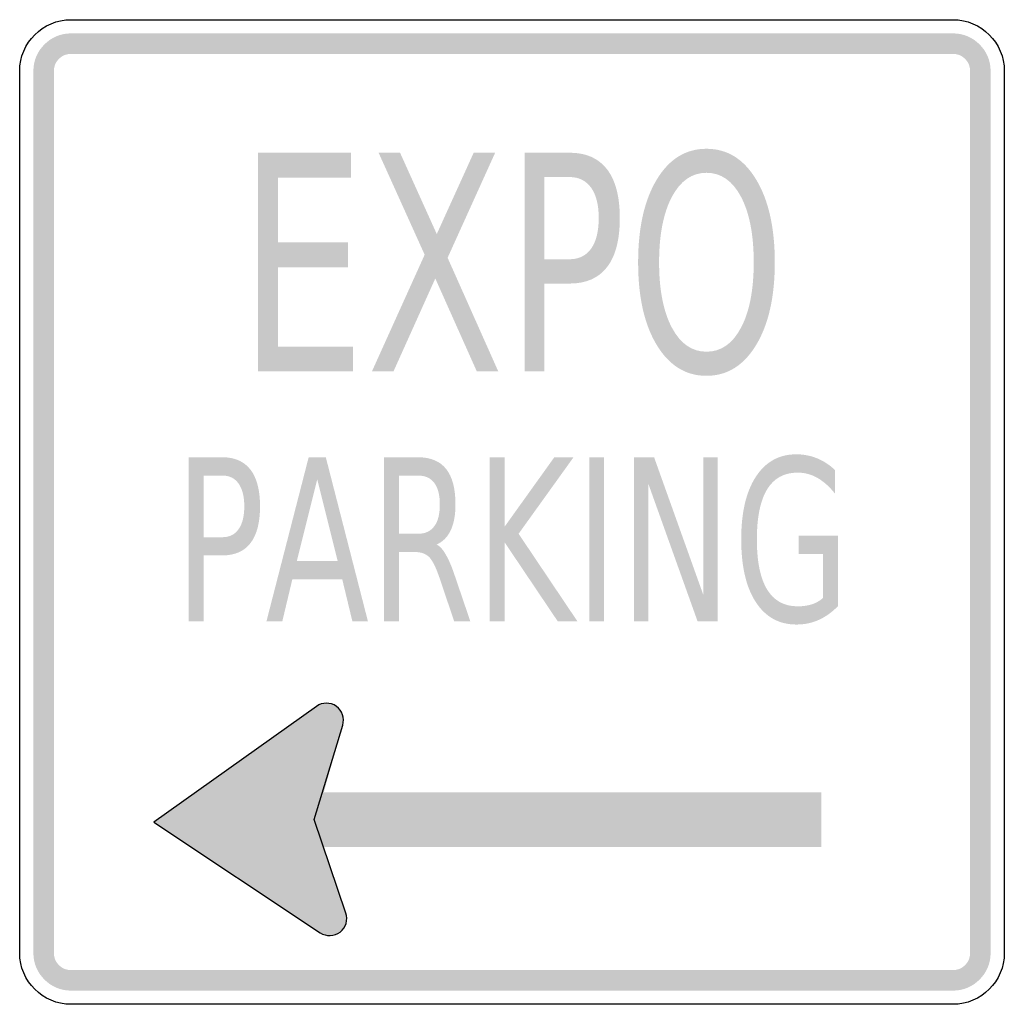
# Model space of a CAD drawing. Header units: inches. Extents: x -0.5 to 0.5, y -0.5 to 0.5.
import ezdxf

# ---------------------------------------------------------------- set-up
doc = ezdxf.new("R2010")
doc.units = ezdxf.units.IN
doc.header["$MEASUREMENT"] = 0

msp = doc.modelspace()

# ---------------------------------------------------------------- hatches: boundary and pattern name
for points in [[(-0.4479, 0.4861), (-0.4517, 0.4859), (-0.4554, 0.4854), (-0.459, 0.4845), (-0.4625, 0.4832), (-0.4659, 0.4816), (-0.4691, 0.4797), (-0.4721, 0.4774), (-0.4749, 0.4749), (-0.4774, 0.4721), (-0.4797, 0.4691), (-0.4816, 0.4659), (-0.4832, 0.4625), (-0.4845, 0.459), (-0.4854, 0.4554), (-0.4859, 0.4517), (-0.4861, 0.4479), (-0.4653, 0.4479), (-0.4652, 0.4496), (-0.4649, 0.4513), (-0.4645, 0.453), (-0.464, 0.4546), (-0.4632, 0.4561), (-0.4624, 0.4576), (-0.4613, 0.4589), (-0.4602, 0.4602), (-0.4589, 0.4613), (-0.4576, 0.4624), (-0.4561, 0.4632), (-0.4546, 0.464), (-0.453, 0.4645), (-0.4513, 0.4649), (-0.4496, 0.4652), (-0.4479, 0.4653), (-0.4479, 0.4861)], [(-0.4479, 0.4653), (0.4479, 0.4653), (0.4479, 0.4861), (-0.4479, 0.4861), (-0.4479, 0.4653)], [(0.4861, 0.4479), (0.4859, 0.4517), (0.4854, 0.4554), (0.4845, 0.459), (0.4832, 0.4625), (0.4816, 0.4659), (0.4797, 0.4691), (0.4774, 0.4721), (0.4749, 0.4749), (0.4721, 0.4774), (0.4691, 0.4797), (0.4659, 0.4816), (0.4625, 0.4832), (0.459, 0.4845), (0.4554, 0.4854), (0.4517, 0.4859), (0.4479, 0.4861), (0.4479, 0.4653), (0.4496, 0.4652), (0.4513, 0.4649), (0.453, 0.4645), (0.4546, 0.464), (0.4561, 0.4632), (0.4576, 0.4624), (0.4589, 0.4613), (0.4602, 0.4602), (0.4613, 0.4589), (0.4624, 0.4576), (0.4632, 0.4561), (0.464, 0.4546), (0.4645, 0.453), (0.4649, 0.4513), (0.4652, 0.4496), (0.4653, 0.4479), (0.4861, 0.4479)], [(-0.4653, -0.4479), (-0.4653, 0.4479), (-0.4861, 0.4479), (-0.4861, -0.4479), (-0.4653, -0.4479)], [(0.4653, 0.4479), (0.4653, -0.4479), (0.4861, -0.4479), (0.4861, 0.4479), (0.4653, 0.4479)], [(-0.2581, 0.3649), (-0.1634, 0.3649), (-0.1634, 0.3396), (-0.2378, 0.3396), (-0.2378, 0.2738), (-0.1664, 0.2738), (-0.1664, 0.2485), (-0.2378, 0.2485), (-0.2378, 0.168), (-0.1615, 0.168), (-0.1615, 0.1427), (-0.2581, 0.1427), (-0.2581, 0.3649)], [(-0.1355, 0.3649), (-0.1137, 0.3649), (-0.0764, 0.2823), (-0.0389, 0.3649), (-0.0171, 0.3649), (-0.0654, 0.2582), (-0.0139, 0.1427), (-0.0357, 0.1427), (-0.0779, 0.2372), (-0.1204, 0.1427), (-0.1423, 0.1427), (-0.0887, 0.2613), (-0.1355, 0.3649)], [(-0.0228, 0.0556), (-0.0075, 0.0556), (-0.0075, -0.0149), (0.043, 0.0556), (0.0625, 0.0556), (0.0067, -0.0221), (0.0665, -0.1111), (0.0465, -0.1111), (-0.0075, -0.0308), (-0.0075, -0.1111), (-0.0228, -0.1111), (-0.0228, 0.0556)], [(0.0784, 0.0556), (0.0936, 0.0556), (0.0936, -0.1111), (0.0784, -0.1111), (0.0784, 0.0556)], [(0.1238, 0.0556), (0.1443, 0.0556), (0.1942, -0.0839), (0.1942, 0.0556), (0.209, 0.0556), (0.209, -0.1111), (0.1885, -0.1111), (0.1386, 0.0283), (0.1386, -0.1111), (0.1238, -0.1111), (0.1238, 0.0556)], [(-0.3639, -0.3151), (-0.1948, -0.4273), (-0.1998, -0.316), (-0.1986, -0.1974), (-0.3639, -0.3151)], [(-0.1986, -0.1974), (-0.1719, -0.2165), (-0.1998, -0.3152), (-0.2424, -0.3032), (-0.1986, -0.1974)], [(-0.1725, -0.2181), (-0.1719, -0.2165), (-0.1715, -0.2148), (-0.1713, -0.2131), (-0.1712, -0.2114), (-0.1713, -0.2097), (-0.1715, -0.2081), (-0.172, -0.2064), (-0.1725, -0.2048), (-0.1733, -0.2033), (-0.1742, -0.2018), (-0.1752, -0.2004), (-0.1763, -0.1992), (-0.1776, -0.198), (-0.179, -0.197), (-0.1804, -0.1962), (-0.182, -0.1954), (-0.1836, -0.1949), (-0.1852, -0.1945), (-0.1869, -0.1942), (-0.1886, -0.1941), (-0.1903, -0.1942), (-0.192, -0.1945), (-0.1937, -0.1949), (-0.1953, -0.1955), (-0.1968, -0.1962), (-0.1982, -0.1971), (-0.1996, -0.1981), (-0.2009, -0.1993), (-0.202, -0.2005), (-0.203, -0.2019), (-0.2039, -0.2034), (-0.2046, -0.2049), (-0.1886, -0.2115), (-0.1725, -0.2181)], [(-0.2046, -0.2049), (-0.2052, -0.2065), (-0.2056, -0.2081), (-0.2058, -0.2097), (-0.2059, -0.2114), (-0.2058, -0.213), (-0.2056, -0.2146), (-0.2052, -0.2163), (-0.2047, -0.2178), (-0.204, -0.2193), (-0.2032, -0.2208), (-0.2023, -0.2221), (-0.2012, -0.2234), (-0.2, -0.2245), (-0.1987, -0.2256), (-0.1974, -0.2265), (-0.1959, -0.2272), (-0.1944, -0.2279), (-0.1928, -0.2283), (-0.1912, -0.2287), (-0.1895, -0.2288), (-0.1879, -0.2288), (-0.1862, -0.2287), (-0.1846, -0.2284), (-0.183, -0.228), (-0.1815, -0.2274), (-0.18, -0.2266), (-0.1786, -0.2257), (-0.1773, -0.2247), (-0.1761, -0.2236), (-0.175, -0.2223), (-0.174, -0.221), (-0.1732, -0.2196), (-0.1725, -0.2181), (-0.1886, -0.2115), (-0.2046, -0.2049)], [(-0.2008, -0.3402), (0.3142, -0.3402), (0.3142, -0.2846), (-0.2008, -0.2846), (-0.2008, -0.3402)], [(-0.1688, -0.4073), (-0.1994, -0.3165), (-0.2128, -0.3157), (-0.1999, -0.3735), (-0.1688, -0.4073)], [(-0.1948, -0.4273), (-0.1688, -0.4073), (-0.1829, -0.3679), (-0.2025, -0.3682), (-0.1948, -0.4273)], [(-0.1691, -0.4194), (-0.1686, -0.4179), (-0.1682, -0.4163), (-0.1679, -0.4147), (-0.1678, -0.413), (-0.1679, -0.4114), (-0.1681, -0.4097), (-0.1685, -0.4081), (-0.169, -0.4065), (-0.1697, -0.405), (-0.1705, -0.4036), (-0.1715, -0.4022), (-0.1725, -0.401), (-0.1737, -0.3998), (-0.175, -0.3988), (-0.1764, -0.3979), (-0.1779, -0.3971), (-0.1794, -0.3965), (-0.181, -0.396), (-0.1826, -0.3957), (-0.1842, -0.3955), (-0.1859, -0.3955), (-0.1875, -0.3957), (-0.1892, -0.396), (-0.1907, -0.3964), (-0.1923, -0.397), (-0.1938, -0.3978), (-0.1952, -0.3986), (-0.1965, -0.3996), (-0.1977, -0.4008), (-0.1988, -0.402), (-0.1997, -0.4034), (-0.2006, -0.4048), (-0.2013, -0.4063), (-0.1852, -0.4129), (-0.1691, -0.4194)], [(-0.2013, -0.4063), (-0.2018, -0.4079), (-0.2022, -0.4095), (-0.2025, -0.4112), (-0.2026, -0.4129), (-0.2025, -0.4146), (-0.2022, -0.4163), (-0.2018, -0.418), (-0.2012, -0.4196), (-0.2005, -0.4211), (-0.1996, -0.4226), (-0.1986, -0.4239), (-0.1974, -0.4252), (-0.1962, -0.4263), (-0.1948, -0.4273), (-0.1933, -0.4282), (-0.1918, -0.4289), (-0.1902, -0.4295), (-0.1885, -0.4299), (-0.1868, -0.4301), (-0.1851, -0.4302), (-0.1834, -0.4301), (-0.1818, -0.4299), (-0.1801, -0.4295), (-0.1785, -0.4289), (-0.177, -0.4281), (-0.1755, -0.4273), (-0.1741, -0.4262), (-0.1729, -0.4251), (-0.1717, -0.4238), (-0.1707, -0.4225), (-0.1699, -0.421), (-0.1691, -0.4194), (-0.1852, -0.4129), (-0.2013, -0.4063)], [(-0.4861, -0.4479), (-0.4859, -0.4517), (-0.4854, -0.4554), (-0.4845, -0.459), (-0.4832, -0.4625), (-0.4816, -0.4659), (-0.4797, -0.4691), (-0.4774, -0.4721), (-0.4749, -0.4749), (-0.4721, -0.4774), (-0.4691, -0.4797), (-0.4659, -0.4816), (-0.4625, -0.4832), (-0.459, -0.4845), (-0.4554, -0.4854), (-0.4517, -0.4859), (-0.4479, -0.4861), (-0.4479, -0.4653), (-0.4496, -0.4652), (-0.4513, -0.4649), (-0.453, -0.4645), (-0.4546, -0.464), (-0.4561, -0.4632), (-0.4576, -0.4624), (-0.4589, -0.4613), (-0.4602, -0.4602), (-0.4613, -0.4589), (-0.4624, -0.4576), (-0.4632, -0.4561), (-0.464, -0.4546), (-0.4645, -0.453), (-0.4649, -0.4513), (-0.4652, -0.4496), (-0.4653, -0.4479), (-0.4861, -0.4479)], [(0.4479, -0.4861), (0.4517, -0.4859), (0.4554, -0.4854), (0.459, -0.4845), (0.4625, -0.4832), (0.4659, -0.4816), (0.4691, -0.4797), (0.4721, -0.4774), (0.4749, -0.4749), (0.4774, -0.4721), (0.4797, -0.4691), (0.4816, -0.4659), (0.4832, -0.4625), (0.4845, -0.459), (0.4854, -0.4554), (0.4859, -0.4517), (0.4861, -0.4479), (0.4653, -0.4479), (0.4652, -0.4496), (0.4649, -0.4513), (0.4645, -0.453), (0.464, -0.4546), (0.4632, -0.4561), (0.4624, -0.4576), (0.4613, -0.4589), (0.4602, -0.4602), (0.4589, -0.4613), (0.4576, -0.4624), (0.4561, -0.4632), (0.4546, -0.464), (0.453, -0.4645), (0.4513, -0.4649), (0.4496, -0.4652), (0.4479, -0.4653), (0.4479, -0.4861)], [(0.4479, -0.4653), (-0.4479, -0.4653), (-0.4479, -0.4861), (0.4479, -0.4861), (0.4479, -0.4653)]]:
    msp.add_hatch(color=7).paths.add_polyline_path(points)
h = msp.add_hatch(color=7)
edge = h.paths.add_edge_path()
edge.add_line((0.0127, 0.3649), (0.0584, 0.3649))
edge.add_spline(control_points=[(0.0584, 0.3649), (0.0753, 0.3649), (0.088, 0.3592), (0.0966, 0.348), (0.1052, 0.3367), (0.1095, 0.3202), (0.1095, 0.2985), (0.1095, 0.2766), (0.1052, 0.26), (0.0966, 0.2488), (0.088, 0.2376), (0.0753, 0.232), (0.0584, 0.232)], knot_values=[0, 0, 0, 0, 1, 1, 1, 2, 2, 2, 3, 3, 3, 4, 4, 4, 4], degree=3, periodic=0)
edge.add_line((0.0584, 0.232), (0.033, 0.232))
edge.add_line((0.033, 0.232), (0.033, 0.1427))
edge.add_line((0.033, 0.1427), (0.0127, 0.1427))
edge.add_line((0.0127, 0.1427), (0.0127, 0.3649))
edge = h.paths.add_edge_path(flags=0)
edge.add_line((0.033, 0.3402), (0.033, 0.2567))
edge.add_line((0.033, 0.2567), (0.0584, 0.2567))
edge.add_spline(control_points=[(0.0584, 0.2567), (0.0679, 0.2567), (0.0752, 0.2603), (0.0804, 0.2675), (0.0855, 0.2748), (0.0881, 0.2851), (0.0881, 0.2985), (0.0881, 0.3118), (0.0855, 0.3221), (0.0804, 0.3293), (0.0752, 0.3365), (0.0679, 0.3402), (0.0584, 0.3402)], knot_values=[0, 0, 0, 0, 1, 1, 1, 2, 2, 2, 3, 3, 3, 4, 4, 4, 4], degree=3, periodic=0)
edge.add_line((0.0584, 0.3402), (0.033, 0.3402))
h = msp.add_hatch(color=7)
edge = h.paths.add_edge_path()
edge.add_spline(control_points=[(0.1975, 0.3689), (0.2186, 0.3689), (0.2354, 0.3585), (0.248, 0.3376), (0.2606, 0.3167), (0.2669, 0.2887), (0.2669, 0.2535), (0.2669, 0.2185), (0.2606, 0.1906), (0.248, 0.1697), (0.2354, 0.1488), (0.2186, 0.1383), (0.1975, 0.1383), (0.1765, 0.1383), (0.1596, 0.1488), (0.147, 0.1696), (0.1344, 0.1904), (0.1281, 0.2184), (0.1281, 0.2535), (0.1281, 0.2887), (0.1344, 0.3167), (0.147, 0.3376), (0.1596, 0.3585), (0.1765, 0.3689), (0.1975, 0.3689)], knot_values=[0, 0, 0, 0, 1, 1, 1, 2, 2, 2, 3, 3, 3, 4, 4, 4, 5, 5, 5, 6, 6, 6, 7, 7, 7, 8, 8, 8, 8], degree=3, periodic=0)
edge = h.paths.add_edge_path(flags=0)
edge.add_spline(control_points=[(0.1975, 0.3445), (0.1828, 0.3445), (0.1711, 0.3364), (0.1624, 0.3201), (0.1538, 0.3038), (0.1494, 0.2816), (0.1494, 0.2535), (0.1494, 0.2256), (0.1538, 0.2034), (0.1624, 0.1872), (0.1711, 0.1709), (0.1828, 0.1628), (0.1975, 0.1628), (0.2123, 0.1628), (0.224, 0.1709), (0.2326, 0.1872), (0.2412, 0.2034), (0.2455, 0.2256), (0.2455, 0.2535), (0.2455, 0.2816), (0.2412, 0.3038), (0.2326, 0.3201), (0.224, 0.3364), (0.2123, 0.3445), (0.1975, 0.3445)], knot_values=[0, 0, 0, 0, 1, 1, 1, 2, 2, 2, 3, 3, 3, 4, 4, 4, 5, 5, 5, 6, 6, 6, 7, 7, 7, 8, 8, 8, 8], degree=3, periodic=0)
h = msp.add_hatch(color=7)
edge = h.paths.add_edge_path()
edge.add_line((-0.3284, 0.0556), (-0.2941, 0.0556))
edge.add_spline(control_points=[(-0.2941, 0.0556), (-0.2815, 0.0556), (-0.272, 0.0513), (-0.2655, 0.0429), (-0.2591, 0.0344), (-0.2559, 0.0221), (-0.2559, 0.0058), (-0.2559, -0.0107), (-0.2591, -0.0231), (-0.2655, -0.0315), (-0.272, -0.0399), (-0.2815, -0.0441), (-0.2941, -0.0441)], knot_values=[0, 0, 0, 0, 1, 1, 1, 2, 2, 2, 3, 3, 3, 4, 4, 4, 4], degree=3, periodic=0)
edge.add_line((-0.2941, -0.0441), (-0.3132, -0.0441))
edge.add_line((-0.3132, -0.0441), (-0.3132, -0.1111))
edge.add_line((-0.3132, -0.1111), (-0.3284, -0.1111))
edge.add_line((-0.3284, -0.1111), (-0.3284, 0.0556))
edge = h.paths.add_edge_path(flags=0)
edge.add_line((-0.3132, 0.037), (-0.3132, -0.0256))
edge.add_line((-0.3132, -0.0256), (-0.2941, -0.0256))
edge.add_spline(control_points=[(-0.2941, -0.0256), (-0.287, -0.0256), (-0.2815, -0.0229), (-0.2777, -0.0175), (-0.2738, -0.012), (-0.2719, -0.0043), (-0.2719, 0.0058), (-0.2719, 0.0157), (-0.2738, 0.0234), (-0.2777, 0.0289), (-0.2815, 0.0343), (-0.287, 0.037), (-0.2941, 0.037)], knot_values=[0, 0, 0, 0, 1, 1, 1, 2, 2, 2, 3, 3, 3, 4, 4, 4, 4], degree=3, periodic=0)
edge.add_line((-0.2941, 0.037), (-0.3132, 0.037))
h = msp.add_hatch(color=7)
h.paths.add_polyline_path([(-0.2065, 0.0556), (-0.1891, 0.0556), (-0.1463, -0.1111), (-0.1621, -0.1111), (-0.1724, -0.0684), (-0.2231, -0.0684), (-0.2333, -0.1111), (-0.2494, -0.1111), (-0.2065, 0.0556)])
h.paths.add_polyline_path([(-0.1978, 0.0333), (-0.2185, -0.0496), (-0.1771, -0.0496), (-0.1978, 0.0333)], flags=0)
h = msp.add_hatch(color=7)
edge = h.paths.add_edge_path()
edge.add_spline(control_points=[(-0.0766, -0.033), (-0.0733, -0.0346), (-0.0701, -0.0381), (-0.0671, -0.0435), (-0.064, -0.0488), (-0.0609, -0.0562), (-0.0578, -0.0656)], knot_values=[0, 0, 0, 0, 1, 1, 1, 2, 2, 2, 2], degree=3, periodic=0)
edge.add_line((-0.0578, -0.0656), (-0.0423, -0.1111))
edge.add_line((-0.0423, -0.1111), (-0.0587, -0.1111))
edge.add_line((-0.0587, -0.1111), (-0.0731, -0.0684))
edge.add_spline(control_points=[(-0.0731, -0.0684), (-0.0768, -0.0572), (-0.0804, -0.0498), (-0.0838, -0.0461), (-0.0873, -0.0425), (-0.0921, -0.0407), (-0.0981, -0.0407)], knot_values=[0, 0, 0, 0, 1, 1, 1, 2, 2, 2, 2], degree=3, periodic=0)
edge.add_line((-0.0981, -0.0407), (-0.1147, -0.0407))
edge.add_line((-0.1147, -0.0407), (-0.1147, -0.1111))
edge.add_line((-0.1147, -0.1111), (-0.1299, -0.1111))
edge.add_line((-0.1299, -0.1111), (-0.1299, 0.0556))
edge.add_line((-0.1299, 0.0556), (-0.0956, 0.0556))
edge.add_spline(control_points=[(-0.0956, 0.0556), (-0.0827, 0.0556), (-0.0731, 0.0516), (-0.0668, 0.0436), (-0.0605, 0.0356), (-0.0574, 0.0236), (-0.0574, 0.0076), (-0.0574, -0.0029), (-0.059, -0.0116), (-0.0622, -0.0186), (-0.0655, -0.0255), (-0.0703, -0.0303), (-0.0766, -0.033)], knot_values=[0, 0, 0, 0, 1, 1, 1, 2, 2, 2, 3, 3, 3, 4, 4, 4, 4], degree=3, periodic=0)
edge = h.paths.add_edge_path(flags=0)
edge.add_line((-0.1147, 0.037), (-0.1147, -0.0221))
edge.add_line((-0.1147, -0.0221), (-0.0956, -0.0221))
edge.add_spline(control_points=[(-0.0956, -0.0221), (-0.0882, -0.0221), (-0.0827, -0.0196), (-0.079, -0.0146), (-0.0752, -0.0096), (-0.0733, -0.0022), (-0.0733, 0.0076), (-0.0733, 0.0173), (-0.0752, 0.0247), (-0.079, 0.0296), (-0.0827, 0.0346), (-0.0882, 0.037), (-0.0956, 0.037)], knot_values=[0, 0, 0, 0, 1, 1, 1, 2, 2, 2, 3, 3, 3, 4, 4, 4, 4], degree=3, periodic=0)
edge.add_line((-0.0956, 0.037), (-0.1147, 0.037))
h = msp.add_hatch(color=7)
edge = h.paths.add_edge_path()
edge.add_line((0.3159, -0.0873), (0.3159, -0.0426))
edge.add_line((0.3159, -0.0426), (0.291, -0.0426))
edge.add_line((0.291, -0.0426), (0.291, -0.024))
edge.add_line((0.291, -0.024), (0.331, -0.024))
edge.add_line((0.331, -0.024), (0.331, -0.0956))
edge.add_spline(control_points=[(0.331, -0.0956), (0.3251, -0.1018), (0.3186, -0.1064), (0.3115, -0.1096), (0.3044, -0.1128), (0.2969, -0.1143), (0.2888, -0.1143), (0.2713, -0.1143), (0.2575, -0.1067), (0.2476, -0.0915), (0.2377, -0.0763), (0.2328, -0.0551), (0.2328, -0.0279), (0.2328, -0.0007), (0.2377, 0.0205), (0.2476, 0.0357), (0.2575, 0.051), (0.2713, 0.0586), (0.2888, 0.0586), (0.2962, 0.0586), (0.3031, 0.0572), (0.3097, 0.0546), (0.3164, 0.0519), (0.3224, 0.0479), (0.328, 0.0427)], knot_values=[0, 0, 0, 0, 1, 1, 1, 2, 2, 2, 3, 3, 3, 4, 4, 4, 5, 5, 5, 6, 6, 6, 7, 7, 7, 8, 8, 8, 8], degree=3, periodic=0)
edge.add_line((0.328, 0.0427), (0.328, 0.0187))
edge.add_spline(control_points=[(0.328, 0.0187), (0.3224, 0.0258), (0.3164, 0.0311), (0.3101, 0.0347), (0.3037, 0.0383), (0.2971, 0.04), (0.2901, 0.04), (0.2764, 0.04), (0.266, 0.0343), (0.2591, 0.023), (0.2522, 0.0116), (0.2487, -0.0054), (0.2487, -0.0279), (0.2487, -0.0504), (0.2522, -0.0674), (0.2591, -0.0787), (0.266, -0.0901), (0.2764, -0.0958), (0.2901, -0.0958), (0.2955, -0.0958), (0.3003, -0.0951), (0.3045, -0.0938), (0.3088, -0.0924), (0.3125, -0.0902), (0.3159, -0.0873)], knot_values=[0, 0, 0, 0, 1, 1, 1, 2, 2, 2, 3, 3, 3, 4, 4, 4, 5, 5, 5, 6, 6, 6, 7, 7, 7, 8, 8, 8, 8], degree=3, periodic=0)

# ---------------------------------------------------------------- linework, layer by layer
at = {"color": 7}
for points in [[(-0.4479, 0.5), (0.4479, 0.5)], [(-0.5, -0.4479), (-0.5, 0.4479)], [(0.5, 0.4479), (0.5, -0.4479)], [(-0.1986, -0.1974), (-0.3639, -0.3151), (-0.1948, -0.4273)], [(-0.1688, -0.4073), (-0.2008, -0.3124), (-0.1719, -0.2165)], [(0.4479, -0.5), (-0.4479, -0.5)]]:
    msp.add_lwpolyline(points, dxfattribs=at)
for points in [[(-0.5, 0.4479), (-0.5, 0.4767), (-0.4767, 0.5), (-0.4479, 0.5)], [(0.4479, 0.5), (0.4767, 0.5), (0.5, 0.4767), (0.5, 0.4479)], [(-0.4479, -0.5), (-0.4767, -0.5), (-0.5, -0.4767), (-0.5, -0.4479)], [(0.5, -0.4479), (0.5, -0.4767), (0.4767, -0.5), (0.4479, -0.5)]]:
    msp.add_open_spline(points, degree=3, dxfattribs=at)
for points in [[(-0.1719, -0.2165), (-0.1698, -0.2094), (-0.1724, -0.2017), (-0.1784, -0.1974), (-0.1845, -0.1931), (-0.1926, -0.1931), (-0.1986, -0.1974)], [(-0.1948, -0.4273), (-0.1886, -0.4314), (-0.1805, -0.4311), (-0.1746, -0.4266), (-0.1687, -0.4221), (-0.1664, -0.4143), (-0.1688, -0.4073)]]:
    msp.add_open_spline(points, degree=3, knots=[0, 0, 0, 0, 1, 1, 1, 2, 2, 2, 2], dxfattribs=at)

doc.saveas('drawing.dxf')
